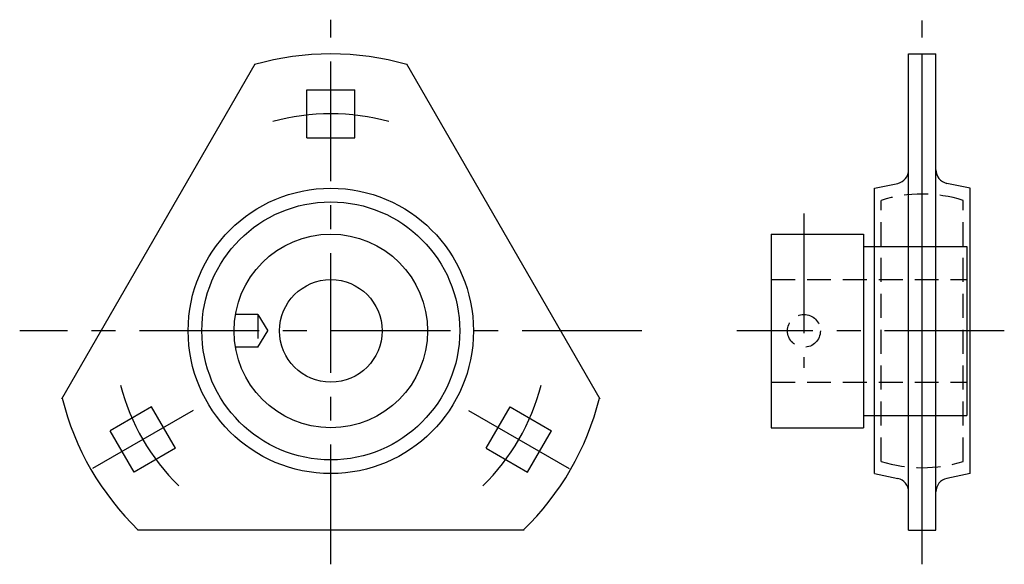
# Model space of a CAD drawing. Extents: x -45 to 99, y -34 to 45.
import ezdxf

# ---------------------------------------------------------------- set-up
doc = ezdxf.new("R2010")
doc.units = 0
doc.header["$LTSCALE"] = 14
doc.linetypes.add('CENTER', pattern=[2, 1.25, -0.25, 0.25, -0.25])
doc.linetypes.add('HIDDEN', pattern=[0.375, 0.25, -0.125])
doc.layers.get('0').update_dxf_attribs({"linetype": 'CONTINUOUS'})
doc.layers.add('CENTER', color=1, linetype='CENTER')
doc.layers.add('HIDDEN', color=3, linetype='HIDDEN')

msp = doc.modelspace()

# ---------------------------------------------------------------- linework, layer by layer
for p, q in [((84.5, -29.23), (84.5, 40.39)), ((84.5, 40.39), (88.5, 40.39)), ((86.5, -29.23), (86.5, 40.39)), ((88.5, -29.23), (88.5, 40.39)), ((-39.35, -10.04), (-11.08, 38.93)), ((11.08, 38.93), (39.35, -10.04)), ((-3.5, 28.14), (-3.5, 35.14)), ((-3.5, 35.14), (3.5, 35.14)), ((3.5, 28.14), (3.5, 35.14)), ((-3.5, 28.14), (3.5, 28.14)), ((79.5, 20.74), (82.91, 21.46)), ((79.5, -20.97), (79.5, 20.74)), ((93.5, 20.74), (90.09, 21.46)), ((93.5, -20.97), (93.5, 20.74)), ((64.4, 14.04), (64.4, -14.26)), ((64.4, 14.04), (77.9, 14.04)), ((77.9, 14.04), (77.9, -14.26)), ((77.9, 12.24), (93, 12.24)), ((93, 12.24), (93, -12.46)), ((-26.22, -11.21), (-32.28, -14.71)), ((-22.72, -17.27), (-26.22, -11.21)), ((22.72, -17.27), (26.22, -11.21)), ((26.22, -11.21), (32.28, -14.71)), ((77.9, -12.46), (93, -12.46)), ((64.4, -14.26), (77.9, -14.26)), ((-28.78, -20.77), (-32.28, -14.71)), ((28.78, -20.77), (32.28, -14.71)), ((-22.72, -17.27), (-28.78, -20.77)), ((22.72, -17.27), (28.78, -20.77)), ((79.5, -20.97), (82.91, -21.69)), ((93.5, -20.97), (90.09, -21.69)), ((28.27, -29.23), (-28.27, -29.23)), ((84.5, -29.23), (88.5, -29.23))]:
    msp.add_line(p, q)
for radius in [20.86, 18.86, 14.15, 7.5]:
    msp.add_circle((0, -0.11), radius)
for centre, radius, start, end in [((0, -0.11), 40.5, 74.0383, 105.9617), ((82.5, 23.42), 2, 281.8965, 0), ((90.5, 23.42), 2, 180, 258.1035), ((0, -0.11), 40.5, 194.0383, 225.9617), ((0, -0.11), 40.5, 314.0383, 345.9617), ((82.5, -23.65), 2, 0, 78.1035), ((90.5, -23.65), 2, 101.8965, 180)]:
    msp.add_arc(centre, radius, start, end)
at = {"layer": 'CENTER'}
for p, q in [((0, -34.23), (0, 45.39)), ((86.5, -34.23), (86.5, 45.27)), ((69.2, 17.04), (69.2, -5.51)), ((45.5, -0.11), (-45.5, -0.11)), ((98.5, -0.11), (59.4, -0.11)), ((-20.14, -11.74), (-34.86, -20.24)), ((20.14, -11.74), (34.86, -20.24))]:
    msp.add_line(p, q, dxfattribs=at)
for start, end in [(74.4716, 105.5284), (194.4716, 225.5284), (314.4716, 345.5284)]:
    msp.add_arc((0, -0.11), 31.75, start, end, dxfattribs=at)
at = {"layer": 'HIDDEN'}
for p, q in [((80.5, -19.19), (80.5, 18.96)), ((92.5, -19.19), (92.5, 18.96)), ((64.4, 7.39), (93, 7.39)), ((-10.65, 2.29), (-13.94, 2.29)), ((-10.65, 2.29), (-10.65, -2.51)), ((-10.65, 2.29), (-9.21, -0.11)), ((-10.65, -2.51), (-9.21, -0.11)), ((-10.65, -2.51), (-13.94, -2.51)), ((64.4, -7.61), (93, -7.61))]:
    msp.add_line(p, q, dxfattribs=at)
msp.add_circle((69.2, -0.11), 2.4, dxfattribs=at)
for start, end in [(72.5424, 107.4576), (252.5424, 287.4576)]:
    msp.add_arc((86.5, -0.11), 20, start, end, dxfattribs=at)

doc.saveas('drawing.dxf')
